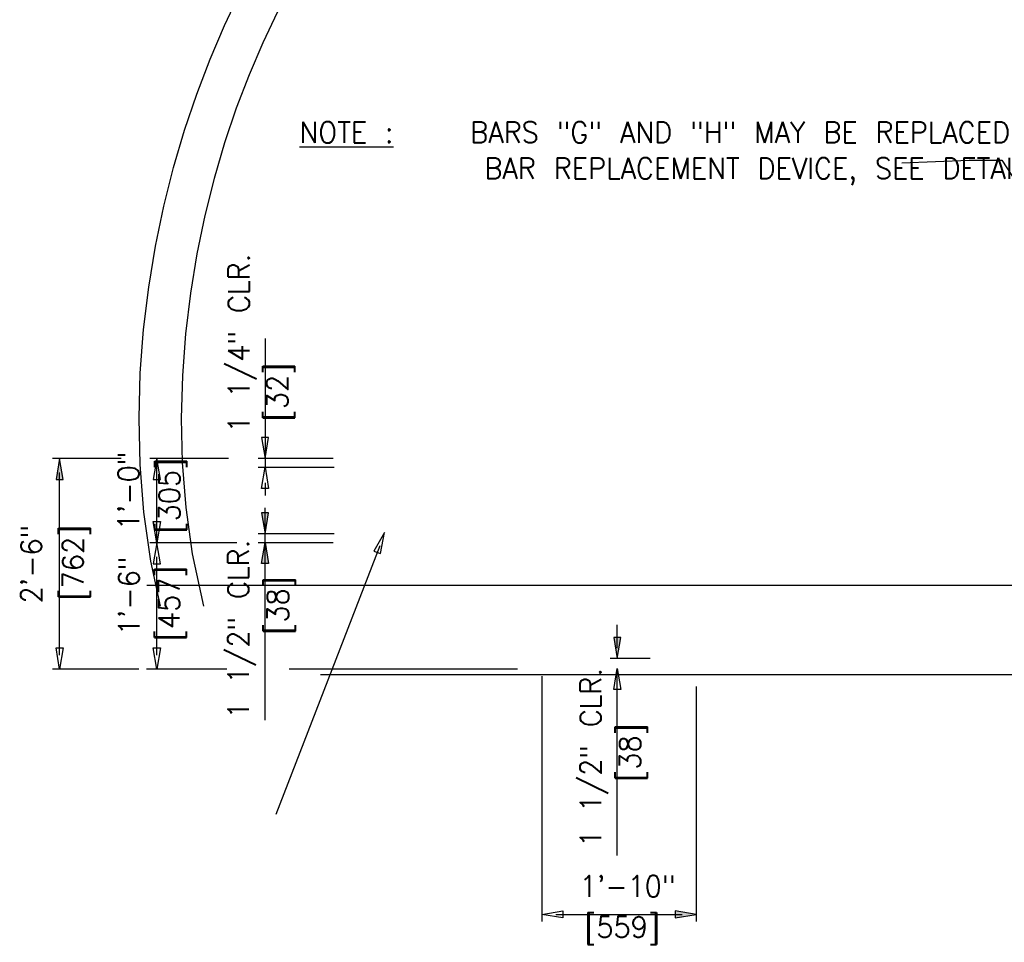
# Model space of a CAD drawing. Extents: x -17 to 2859, y -14 to 3983.
# Tile 20 of 39: x 11 to 70, y 32 to 87. Entities that reach past the tile are written whole.
import ezdxf
from ezdxf.enums import TextEntityAlignment as Align

# ---------------------------------------------------------------- set-up
doc = ezdxf.new("R2010")
doc.units = 0
doc.header["$LTSCALE"] = 25.4
doc.header["$MEASUREMENT"] = 0
doc.linetypes.add('HIDDEN2', pattern=[0.1875, 0.125, -0.0625])
for name, color, linetype in [('BDR-TEXT', 1, 'CONTINUOUS'), ('FORM', 1, 'CONTINUOUS'), ('POINTS', 1, 'CONTINUOUS')]:
    doc.layers.add(name, color=color, linetype=linetype)
doc.styles.add('TXT_SHX', font='txt.shx')

msp = doc.modelspace()

# ---------------------------------------------------------------- hatches: boundary and pattern name
at = {"layer": 'BDR-TEXT', "linetype": 'CONTINUOUS'}
for points in [[(13.208, 59.946), (13.625, 59.946), (13.417, 61.196)], [(25.826, 57.977), (25.41, 57.977), (25.618, 56.727)], [(25.826, 54.952), (25.41, 54.952), (25.618, 56.202)], [(46.735, 50.571), (46.318, 50.571), (46.527, 49.321)], [(49.971, 34.339), (49.971, 33.922), (51.221, 34.131)]]:
    msp.add_hatch(color=7, dxfattribs=at).paths.add_polyline_path(points)

# ---------------------------------------------------------------- linework, layer by layer
at = {"layer": 'BDR-TEXT', "color": 7, "linetype": 'CONTINUOUS'}
for p, q in [((25.618, 68.318), (25.618, 60.664)), ((25.618, 68.318), (25.618, 60.664)), ((17.082, 61.196), (13, 61.196)), ((23.437, 61.196), (18.774, 61.196)), ((19.19, 56.196), (19.19, 61.196)), ((29.67, 61.196), (25.201, 61.196)), ((13.417, 49.529), (13.417, 60.362)), ((29.715, 60.664), (25.201, 60.664)), ((25.618, 59.742), (25.618, 58.996)), ((25.618, 45.664), (25.618, 58.264)), ((29.715, 56.727), (25.201, 56.727)), ((23.939, 56.196), (18.774, 56.196)), ((22.973, 56.196), (18.774, 56.196)), ((29.67, 56.196), (25.201, 56.196)), ((32.425, 56.015), (26.259, 40.068)), ((19.19, 49.529), (19.19, 55.362)), ((46.527, 49.936), (46.527, 51.327)), ((48.484, 49.321), (46.11, 49.321)), ((18.124, 48.696), (13, 48.696)), ((23.338, 48.696), (18.582, 48.696)), ((40.609, 48.696), (27.049, 48.696)), ((46.527, 37.625), (46.527, 48.614)), ((42.053, 48.279), (42.053, 33.714)), ((51.221, 47.654), (51.221, 33.714)), ((42.886, 34.131), (50.388, 34.131))]:
    msp.add_line(p, q, dxfattribs=at)
for points in [[(25.826, 62.446), (25.41, 62.446), (25.618, 61.196)], [(13.208, 59.946), (13.625, 59.946), (13.417, 61.196)], [(18.982, 59.946), (19.399, 59.946), (19.19, 61.196)], [(25.826, 59.42), (25.41, 59.42), (25.618, 60.67)], [(25.826, 57.977), (25.41, 57.977), (25.618, 56.727)], [(18.982, 57.446), (19.399, 57.446), (19.19, 56.196)], [(32.084, 55.697), (32.475, 55.552), (32.715, 56.796)], [(18.982, 54.946), (19.399, 54.946), (19.19, 56.196)], [(25.826, 54.952), (25.41, 54.952), (25.618, 56.202)], [(46.735, 50.571), (46.318, 50.571), (46.527, 49.321)], [(13.208, 49.946), (13.625, 49.946), (13.417, 48.696)], [(18.982, 49.946), (19.399, 49.946), (19.19, 48.696)], [(46.735, 47.486), (46.318, 47.486), (46.527, 48.736)], [(43.303, 34.339), (43.303, 33.922), (42.053, 34.131)], [(49.971, 34.339), (49.971, 33.922), (51.221, 34.131)]]:
    msp.add_lwpolyline(points, close=True, dxfattribs=at)
at = {"layer": 'FORM', "color": 1, "linetype": 'CONTINUOUS'}
msp.add_lwpolyline([(19.399, 52.425), (18.833, 55.105), (18.424, 58.009), (18.2, 60.833), (18.135, 63.579), (18.209, 66.248), (18.404, 68.84), (18.708, 71.357), (19.111, 73.799), (19.604, 76.167), (20.18, 78.46), (20.832, 80.68), (21.557, 82.827), (22.35, 84.901), (23.208, 86.902), (24.128, 88.831)], dxfattribs=at)
at = {"layer": 'FORM', "color": 1, "linetype": 'HIDDEN2'}
msp.add_lwpolyline([(26.362, 87.708), (25.486, 85.871), (24.667, 83.962), (23.91, 81.981), (23.217, 79.928), (22.592, 77.803), (22.041, 75.607), (21.569, 73.341), (21.184, 71.003), (20.893, 68.596), (20.706, 66.12), (20.636, 63.574), (20.698, 60.962), (20.91, 58.283), (21.297, 55.538), (21.954, 52.425)], dxfattribs=at)
at = {"layer": 'POINTS', "color": 2, "linetype": 'CONTINUOUS'}
for p, q in [((18.599, 53.675), (121.979, 53.675)), ((28.912, 48.363), (111.667, 48.363))]:
    msp.add_line(p, q, dxfattribs=at)
msp.add_lwpolyline([(63.434, 78.751), (67.432, 78.907), (69.371, 78.907), (70.502, 77.131), (71.632, 75.678), (73.733, 74.548), (78.095, 74.225), (79.549, 73.418), (81.164, 70.996), (80.68, 68.736), (82.457, 65.991), (81.972, 64.377), (80.577, 58.231)], dxfattribs=at)

# ---------------------------------------------------------------- texts
at = {"layer": 'BDR-TEXT', "color": 5, "linetype": 'CONTINUOUS', "style": 'TXT_SHX', "width": 0.95}
for s, height, p in [('1 1/4" CLR.', 1.24997, (24.685, 68.035)), ('[32]', 1.25, (26.972, 65.141)), ('1\'-0" ', 1.25, (18.135, 59.798)), ('[305]', 1.25, (20.558, 58.99)), ('2\'-6" ', 1.25, (12.363, 55.459)), ('[762]', 1.25, (14.836, 55.013)), ('1\'-6" ', 1.25, (18.157, 53.569)), ('1 1/2" CLR.', 1.24997, (24.65, 51.058)), ('[457]', 1.25, (20.536, 52.598)), ('[38]', 1.25, (27.001, 52.47)), ('1 1/2" CLR.', 1.24997, (45.569, 43.448)), ('[38]', 1.25, (47.902, 43.738))]:
    msp.add_text(s, height=height, rotation=90, dxfattribs=at).set_placement(p, align=Align.CENTER)
for s, p in [('1\'-10" ', (47.672, 35.182)), ('[559]', (46.816, 32.766))]:
    msp.add_text(s, height=1.25, dxfattribs=at).set_placement(p, align=Align.CENTER)
at = {"layer": 'POINTS', "color": 253, "linetype": 'CONTINUOUS', "style": 'TXT_SHX', "width": 0.95}
for s, height, p in [('%%uNOTE :', 1.25, (27.658, 79.935)), ('%%uNOTE :', 1.25, (27.658, 79.935)), (' BARS "G" AND "H" MAY BE REPLACED BY THE DOWEL', 1.24999, (36.738, 79.935)), (' BARS "G" AND "H" MAY BE REPLACED BY THE DOWEL', 1.24999, (36.738, 79.935)), ('           BAR REPLACEMENT DEVICE, SEE DETAIL SHEET 3a.', 1.24999, (25.985, 77.792)), ('           BAR REPLACEMENT DEVICE, SEE DETAIL SHEET 3a.', 1.24999, (25.985, 77.792))]:
    msp.add_text(s, height=height, dxfattribs=at).set_placement(p)

doc.saveas('drawing.dxf')
